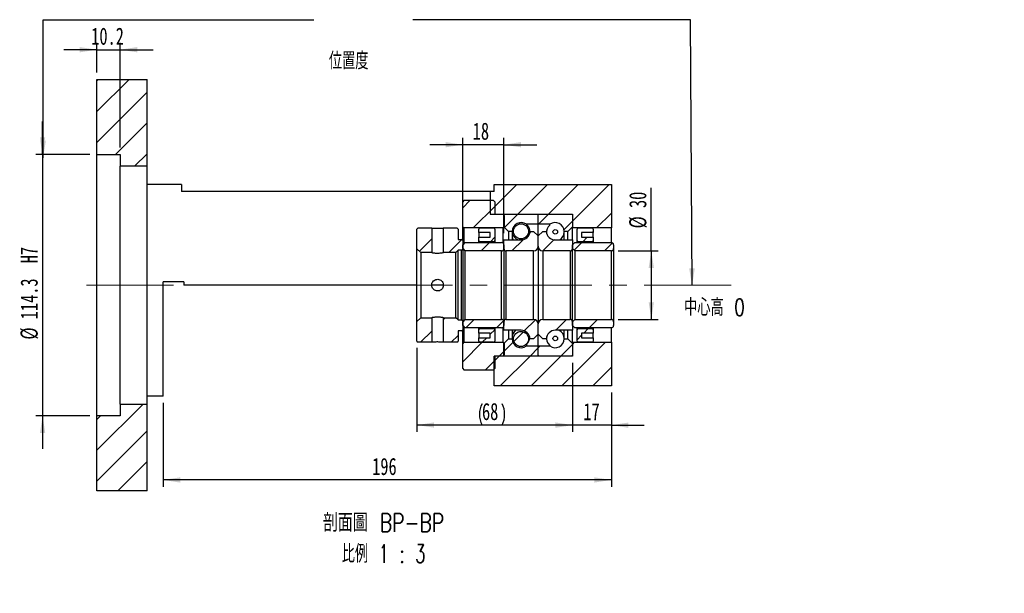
# Paper-space layout 'MBCS30L-H' of a CAD drawing. Header units: millimetres. Extents: x 11 to 324, y 9 to 198.
# Tile 4 of 5: x 181 to 324, y 9 to 93. Entities that reach past the tile are written whole.
import ezdxf

# ---------------------------------------------------------------- set-up
doc = ezdxf.new("R2010")
doc.units = ezdxf.units.MM
doc.linetypes.add('CENTERX2', pattern=[20.32, 12.7, -2.54, 2.54, -2.54])
doc.layers.add('圖層0', color=7, linetype='Continuous')
doc.styles.add('SLDTEXTSTYLE0', font='TXT', dxfattribs={"width": 0.7})
doc.styles.add('SLDTEXTSTYLE1', font='TXT', dxfattribs={"width": 0.7, "bigfont": 'bigfont'})
doc.styles.add('SLDTEXTSTYLE5', font='TXT', dxfattribs={"width": 0.75, "bigfont": 'bigfont'})
doc.styles.add('SLDTEXTSTYLE6', font='TXT', dxfattribs={"width": 0.65625, "bigfont": 'bigfont'})
doc.dimstyles.new('SLDDIMSTYLE0', dxfattribs={"dimtxt": 0.18, "dimasz": 2.5, "dimexe": 0, "dimexo": 0.0625, "dimgap": 0, "dimtad": 0, "dimtih": 1, "dimtoh": 1, "dimdec": 0, "dimrnd": 1e-09, "dimzin": 0, "dimdsep": 46, "dimtxsty": 'Standard', "dimsah": 1, "dimcen": 0.09, "dimadec": 0, "dimazin": 0, "dimtfac": 2.5, "dimtdec": 0, "dimtofl": 0, "dimtmove": 0, "dimatfit": 3, "dimfxl": 1, "dimfrac": 2, "dimtolj": 1, "dimtzin": 0, "dimarcsym": 0})
doc.dimstyles.new('SLDDIMSTYLE3', dxfattribs={"dimtxt": 2.5, "dimasz": 2.5, "dimexe": 0, "dimexo": 0.0625, "dimtad": 1, "dimlfac": 3, "dimrnd": 1e-09, "dimzin": 12, "dimdsep": 46, "dimtxsty": 'SLDTEXTSTYLE0', "dimsah": 1, "dimcen": 0.09, "dimadec": 0, "dimazin": 3, "dimtfac": 1, "dimtofl": 0, "dimtmove": 0, "dimatfit": 3, "dimfxl": 1, "dimfrac": 2, "dimtolj": 1, "dimtzin": 12, "dimarcsym": 0})
doc.dimstyles.new('SLDDIMSTYLE4', dxfattribs={"dimtxt": 2.5, "dimasz": 2.5, "dimexe": 0, "dimexo": 0.0625, "dimtad": 1, "dimlfac": 3, "dimrnd": 1e-09, "dimzin": 12, "dimdsep": 46, "dimtxsty": 'SLDTEXTSTYLE0', "dimsah": 1, "dimcen": 0.09, "dimadec": 0, "dimazin": 3, "dimtfac": 1, "dimtmove": 0, "dimatfit": 0, "dimfxl": 1, "dimfrac": 2, "dimtolj": 1, "dimtzin": 12, "dimarcsym": 0})
doc.dimstyles.new('SLDDIMSTYLE5', dxfattribs={"dimtxt": 2.5, "dimasz": 2.5, "dimexe": 0, "dimexo": 0.0625, "dimtad": 1, "dimdec": 1, "dimlfac": 3, "dimrnd": 1e-09, "dimzin": 12, "dimdsep": 46, "dimtxsty": 'SLDTEXTSTYLE0', "dimsah": 1, "dimcen": 0.09, "dimadec": 0, "dimazin": 3, "dimtfac": 1, "dimtdec": 1, "dimtmove": 0, "dimatfit": 0, "dimfxl": 1, "dimfrac": 2, "dimtolj": 1, "dimtzin": 12, "dimarcsym": 0})

# ---------------------------------------------------------------- blocks, each defined once
blk = doc.blocks.new('_D_27')
at = {"layer": '圖層0', "color": 7}
for p, q in [((184, 73.4), (184, 78.2)), ((190.9, 73.4), (183, 73.4)), ((184, 73.4), (184, 35.3)), ((190.9, 35.3), (183, 35.3)), ((184, 35.3), (184, 30.49))]:
    blk.add_line(p, q, dxfattribs=at)
for points in [[(184, 73.4), (184.38, 75.9), (183.62, 75.9)], [(184, 35.3), (183.62, 32.8), (184.38, 32.8)]]:
    blk.add_solid(points, dxfattribs=at)
at = {"layer": '圖層0', "color": 7, "char_height": 2.5, "attachment_point": 1, "rotation": 90, "style": 'SLDTEXTSTYLE0'}
for s, insert in [('H7', (180.78, 57.53)), ('114.3', (180.78, 49.37)), ('%%c', (180.78, 46.41))]:
    blk.add_mtext(s, dxfattribs=dict(at, insert=insert))
blk = doc.blocks.new('_D_28')
at = {"layer": '圖層0', "color": 7}
for p, q in [((191.9, 85.35), (191.9, 89.68)), ((195.3, 74.4), (195.3, 89.68)), ((191.9, 88.68), (187.09, 88.68)), ((191.9, 88.68), (195.3, 88.68)), ((195.3, 88.68), (200.11, 88.68))]:
    blk.add_line(p, q, dxfattribs=at)
for points in [[(191.9, 88.68), (189.4, 89.06), (189.4, 88.29)], [(195.3, 88.68), (197.8, 88.29), (197.8, 89.06)]]:
    blk.add_solid(points, dxfattribs=at)
at = {"layer": '圖層0', "color": 7, "insert": (191.09, 91.9), "char_height": 2.5, "attachment_point": 1, "style": 'SLDTEXTSTYLE0'}
blk.add_mtext('10.2', dxfattribs=at)
blk = doc.blocks.new('_D_29')
at = {"layer": '圖層0', "color": 7}
for p, q in [((261.24, 43.01), (261.24, 32.93)), ((266.9, 38.68), (266.9, 32.93)), ((261.24, 33.93), (256.43, 33.93)), ((266.9, 33.93), (261.24, 33.93)), ((266.9, 33.93), (271.71, 33.93))]:
    blk.add_line(p, q, dxfattribs=at)
for points in [[(261.24, 33.93), (258.74, 34.31), (258.74, 33.54)], [(266.9, 33.93), (269.4, 33.54), (269.4, 34.31)]]:
    blk.add_solid(points, dxfattribs=at)
at = {"layer": '圖層0', "color": 7, "insert": (262.83, 37.15), "char_height": 2.5, "attachment_point": 1, "style": 'SLDTEXTSTYLE0'}
blk.add_mtext('17', dxfattribs=at)
blk = doc.blocks.new('_D_30')
at = {"layer": '圖層0', "color": 7}
for p, q in [((266.9, 38.68), (266.9, 24.94)), ((201.57, 37.18), (201.57, 24.94)), ((266.9, 25.94), (201.57, 25.94))]:
    blk.add_line(p, q, dxfattribs=at)
for points in [[(201.57, 25.94), (204.07, 25.55), (204.07, 26.32)], [(266.9, 25.94), (264.4, 26.32), (264.4, 25.55)]]:
    blk.add_solid(points, dxfattribs=at)
at = {"layer": '圖層0', "color": 7, "insert": (232.04, 29.16), "char_height": 2.5, "attachment_point": 1, "style": 'SLDTEXTSTYLE0'}
blk.add_mtext('196', dxfattribs=at)
blk = doc.blocks.new('_D_31')
at = {"layer": '圖層0', "color": 7}
for p, q in [((272.73, 59.35), (272.73, 68.52)), ((267.9, 59.35), (273.73, 59.35)), ((272.73, 59.35), (272.73, 49.35)), ((267.9, 49.35), (273.73, 49.35))]:
    blk.add_line(p, q, dxfattribs=at)
for points in [[(272.73, 59.35), (272.34, 56.85), (273.11, 56.85)], [(272.73, 49.35), (273.11, 51.85), (272.34, 51.85)]]:
    blk.add_solid(points, dxfattribs=at)
at = {"layer": '圖層0', "color": 7, "char_height": 2.5, "attachment_point": 1, "rotation": 90, "style": 'SLDTEXTSTYLE0'}
for s, insert in [('30', (269.5, 65.59)), ('%%c', (269.5, 62.62))]:
    blk.add_mtext(s, dxfattribs=dict(at, insert=insert))
blk = doc.blocks.new('_D_32')
at = {"layer": '圖層0', "color": 7}
for p, q in [((245.24, 74.82), (240.43, 74.82)), ((245.24, 61.85), (245.24, 75.82)), ((251.24, 74.82), (245.24, 74.82)), ((251.24, 61.93), (251.24, 75.82)), ((251.24, 74.82), (256.04, 74.82))]:
    blk.add_line(p, q, dxfattribs=at)
for points in [[(245.24, 74.82), (242.74, 75.21), (242.74, 74.44)], [(251.24, 74.82), (253.74, 74.44), (253.74, 75.21)]]:
    blk.add_solid(points, dxfattribs=at)
at = {"layer": '圖層0', "color": 7, "insert": (246.7, 78.05), "char_height": 2.5, "attachment_point": 1, "style": 'SLDTEXTSTYLE0'}
blk.add_mtext('18', dxfattribs=at)
blk = doc.blocks.new('_D_33')
at = {"layer": '圖層0', "color": 7}
for p, q in [((238.57, 45.18), (238.57, 32.94)), ((261.24, 43.01), (261.24, 32.94)), ((261.24, 33.94), (238.57, 33.94))]:
    blk.add_line(p, q, dxfattribs=at)
for centre, start, end in [((251.17, 35.5), 153.4349, 206.5651), ((247.86, 35.5), 333.4349, 26.5651)]:
    blk.add_arc(centre, 3.49, start, end, dxfattribs=at)
for points in [[(238.57, 33.94), (241.07, 33.56), (241.07, 34.33)], [(261.24, 33.94), (258.74, 34.33), (258.74, 33.56)]]:
    blk.add_solid(points, dxfattribs=at)
at = {"layer": '圖層0', "color": 7, "insert": (248.05, 37.17), "char_height": 2.5, "attachment_point": 1, "style": 'SLDTEXTSTYLE0'}
blk.add_mtext('68', dxfattribs=at)
blk = doc.blocks.new('SW_NOTE_9')
at = {"layer": '圖層0', "color": 0, "char_height": 2.6458, "attachment_point": 2}
for s, insert, style in [('\\M+19655\\M+196CA\\M+19AA4 BP-BP', (10.34, 3.41), 'SLDTEXTSTYLE5'), ('\\M+194E4\\M+197E1 1 : 3', (10.36, -1.12), 'SLDTEXTSTYLE6')]:
    blk.add_mtext(s, dxfattribs=dict(at, insert=insert, style=style))

psp = doc.layouts.new('MBCS30L-H')

# ---------------------------------------------------------------- hatches: boundary and pattern name
at = {"linetype": 'Continuous', "lineweight": 18}
h = psp.add_hatch(dxfattribs=at)
h.set_pattern_fill('ANSI31', style=0)
edge = h.paths.add_edge_path(flags=0)
edge.add_arc((251.3355, 64.5787), 0.1, 90, 180)
edge.add_line((251.2355, 64.5787), (251.2355, 62.8454))
edge.add_line((251.2355, 62.8454), (251.9021, 62.1787))
edge.add_line((251.9021, 62.1787), (252.4421, 62.1787))
edge.add_arc((253.7355, 62.1787), 1.2933, 53.031768, 180, ccw=False)
edge.add_line((254.5132, 63.2121), (256.2355, 63.2121))
edge.add_line((256.2355, 63.2121), (256.2355, 64.5787))
edge.add_arc((256.1355, 64.5787), 0.1, 0, 90)
edge.add_line((256.1355, 64.6787), (251.3355, 64.6787))
h = psp.add_hatch(dxfattribs=at)
h.set_pattern_fill('ANSI31', style=0)
edge = h.paths.add_edge_path(flags=0)
edge.add_arc((261.1355, 64.5787), 0.1, 0, 90)
edge.add_line((261.1355, 64.6787), (256.3355, 64.6787))
edge.add_arc((256.3355, 64.5787), 0.1, 90, 180)
edge.add_line((256.2355, 64.5787), (256.2355, 63.2121))
edge.add_line((256.2355, 63.2121), (257.9577, 63.2121))
edge.add_arc((258.7355, 62.1787), 1.2933, 0, 126.968232, ccw=False)
edge.add_line((260.0288, 62.1787), (260.5688, 62.1787))
edge.add_line((260.5688, 62.1787), (261.2355, 62.8454))
edge.add_line((261.2355, 62.8454), (261.2355, 64.5787))
h = psp.add_hatch(dxfattribs=at)
h.set_pattern_fill('ANSI31', style=0)
edge = h.paths.add_edge_path(flags=0)
edge.add_arc((253.7355, 62.1915), 1.102, 0, 360)
h = psp.add_hatch(dxfattribs=at)
h.set_pattern_fill('ANSI31', style=0)
h.paths.add_polyline_path([(240.7188, 62.6787), (238.7355, 62.6787), (238.5688, 62.512), (238.5688, 59.6621), (239.1355, 59.0954), (240.7188, 59.0954)], flags=0)
h = psp.add_hatch(dxfattribs=at)
h.set_pattern_fill('ANSI31', style=0)
h.paths.add_polyline_path([(245.0688, 61.0121), (244.5688, 61.0121), (244.5688, 62.512), (244.4021, 62.6787), (242.4188, 62.6787), (242.4188, 59.0954), (244.2355, 59.0954), (244.5688, 59.4287), (245.0688, 59.4287), (245.2355, 59.5954), (245.2355, 60.8454)], flags=0)
h = psp.add_hatch(dxfattribs=at)
h.set_pattern_fill('ANSI31', style=0)
edge = h.paths.add_edge_path(flags=0)
edge.add_line((256.2355, 61.5121), (255.5688, 62.1787))
edge.add_line((255.5688, 62.1787), (255.0662, 62.1787))
edge.add_arc((253.7355, 62.2621), 1.3333, 270, 356.416678, ccw=False)
edge.add_line((253.7355, 60.9287), (251.2355, 60.9287))
edge.add_line((251.2355, 60.9287), (251.2355, 59.6787))
edge.add_arc((251.5688, 59.6787), 0.3333, 180, 270)
edge.add_line((251.5688, 59.3454), (255.5688, 59.3454))
edge.add_arc((255.5688, 60.0121), 0.6667, 270, 360)
edge.add_line((256.2355, 60.0121), (256.2355, 61.5121))
h = psp.add_hatch(dxfattribs=at)
h.set_pattern_fill('ANSI31', style=0)
edge = h.paths.add_edge_path(flags=0)
edge.add_line((256.9021, 62.1787), (256.2355, 61.5121))
edge.add_line((256.2355, 61.5121), (256.2355, 60.0121))
edge.add_arc((256.9021, 60.0121), 0.6667, 180, 270)
edge.add_line((256.9021, 59.3454), (260.9021, 59.3454))
edge.add_arc((260.9021, 59.6787), 0.3333, 270, 360)
edge.add_line((261.2355, 59.6787), (261.2355, 60.9287))
edge.add_line((261.2355, 60.9287), (258.7355, 60.9287))
edge.add_arc((258.7355, 62.2621), 1.3333, 183.583322, 270, ccw=False)
edge.add_line((257.4047, 62.1787), (256.9021, 62.1787))
h = psp.add_hatch(dxfattribs=at)
h.set_pattern_fill('ANSI31', style=0)
edge = h.paths.add_edge_path(flags=0)
edge.add_arc((258.7355, 62.1211), 0.3387, 0, 360)
h = psp.add_hatch(dxfattribs=at)
h.set_pattern_fill('ANSI31', style=0)
edge = h.paths.add_edge_path(flags=0)
edge.add_line((245.2355, 60.2287), (245.2355, 59.6787))
edge.add_line((245.2355, 59.6787), (245.5688, 59.3454))
edge.add_line((245.5688, 59.3454), (250.9021, 59.3454))
edge.add_arc((250.9021, 59.6787), 0.3333, 270, 360)
edge.add_line((251.2355, 59.6787), (251.2355, 60.2287))
edge.add_arc((250.9021, 60.2287), 0.3333, 0, 90)
edge.add_line((250.9021, 60.5621), (245.5688, 60.5621))
edge.add_line((245.5688, 60.5621), (245.2355, 60.2287))
h = psp.add_hatch(dxfattribs=at)
h.set_pattern_fill('ANSI31', style=0)
edge = h.paths.add_edge_path(flags=0)
edge.add_line((261.2355, 60.2287), (261.2355, 59.6787))
edge.add_line((261.2355, 59.6787), (261.5688, 59.3454))
edge.add_line((261.5688, 59.3454), (266.9021, 59.3454))
edge.add_arc((266.9021, 59.6787), 0.3333, 270, 360)
edge.add_line((267.2355, 59.6787), (267.2355, 60.2287))
edge.add_arc((266.9021, 60.2287), 0.3333, 0, 90)
edge.add_line((266.9021, 60.5621), (261.5688, 60.5621))
edge.add_line((261.5688, 60.5621), (261.2355, 60.2287))
h = psp.add_hatch(dxfattribs=at)
h.set_pattern_fill('ANSI31', style=0)
h.paths.add_polyline_path([(238.7355, 46.0121), (240.7188, 46.0121), (240.7188, 49.5954), (239.1355, 49.5954), (238.5688, 49.0287), (238.5688, 46.1787)], flags=0)
h = psp.add_hatch(dxfattribs=at)
h.set_pattern_fill('ANSI31', style=0)
h.paths.add_polyline_path([(244.5688, 46.1787), (244.5688, 47.6787), (245.0688, 47.6787), (245.2355, 47.8454), (245.2355, 49.0954), (245.0688, 49.2621), (244.5688, 49.2621), (244.2355, 49.5954), (242.4188, 49.5954), (242.4188, 46.0121), (244.4021, 46.0121)], flags=0)
h = psp.add_hatch(dxfattribs=at)
h.set_pattern_fill('ANSI31', style=0)
edge = h.paths.add_edge_path(flags=0)
edge.add_line((250.9021, 49.3454), (245.5688, 49.3454))
edge.add_line((245.5688, 49.3454), (245.2355, 49.0121))
edge.add_line((245.2355, 49.0121), (245.2355, 48.4621))
edge.add_line((245.2355, 48.4621), (245.5688, 48.1287))
edge.add_line((245.5688, 48.1287), (250.9021, 48.1287))
edge.add_arc((250.9021, 48.4621), 0.3333, 270, 360)
edge.add_line((251.2355, 48.4621), (251.2355, 49.0121))
edge.add_arc((250.9021, 49.0121), 0.3333, 0, 90)
h = psp.add_hatch(dxfattribs=at)
h.set_pattern_fill('ANSI31', style=0)
edge = h.paths.add_edge_path(flags=0)
edge.add_line((255.5688, 46.5121), (256.2355, 47.1787))
edge.add_line((256.2355, 47.1787), (256.2355, 48.6787))
edge.add_arc((255.5688, 48.6787), 0.6667, 0, 90)
edge.add_line((255.5688, 49.3454), (251.5688, 49.3454))
edge.add_arc((251.5688, 49.0121), 0.3333, 90, 180)
edge.add_line((251.2355, 49.0121), (251.2355, 47.7621))
edge.add_line((251.2355, 47.7621), (253.7355, 47.7621))
edge.add_arc((253.7355, 46.4287), 1.3333, 3.583322, 90, ccw=False)
edge.add_line((255.0662, 46.5121), (255.5688, 46.5121))
h = psp.add_hatch(dxfattribs=at)
h.set_pattern_fill('ANSI31', style=0)
edge = h.paths.add_edge_path(flags=0)
edge.add_line((256.2355, 47.1787), (256.9021, 46.5121))
edge.add_line((256.9021, 46.5121), (257.4047, 46.5121))
edge.add_arc((258.7355, 46.4287), 1.3333, 90, 176.416678, ccw=False)
edge.add_line((258.7355, 47.7621), (261.2355, 47.7621))
edge.add_line((261.2355, 47.7621), (261.2355, 49.0121))
edge.add_arc((260.9021, 49.0121), 0.3333, 0, 90)
edge.add_line((260.9021, 49.3454), (256.9021, 49.3454))
edge.add_arc((256.9021, 48.6787), 0.6667, 90, 180)
edge.add_line((256.2355, 48.6787), (256.2355, 47.1787))
h = psp.add_hatch(dxfattribs=at)
h.set_pattern_fill('ANSI31', style=0)
edge = h.paths.add_edge_path(flags=0)
edge.add_line((266.9021, 49.3454), (261.5688, 49.3454))
edge.add_line((261.5688, 49.3454), (261.2355, 49.0121))
edge.add_line((261.2355, 49.0121), (261.2355, 48.4621))
edge.add_line((261.2355, 48.4621), (261.5688, 48.1287))
edge.add_line((261.5688, 48.1287), (266.9021, 48.1287))
edge.add_arc((266.9021, 48.4621), 0.3333, 270, 360)
edge.add_line((267.2355, 48.4621), (267.2355, 49.0121))
edge.add_arc((266.9021, 49.0121), 0.3333, 0, 90)
h = psp.add_hatch(dxfattribs=at)
h.set_pattern_fill('ANSI31', style=0)
edge = h.paths.add_edge_path(flags=0)
edge.add_arc((253.7355, 46.4993), 1.102, 0, 360)
h = psp.add_hatch(dxfattribs=at)
h.set_pattern_fill('ANSI31', style=0)
edge = h.paths.add_edge_path(flags=0)
edge.add_arc((251.3355, 44.1121), 0.1, 180, 270)
edge.add_line((251.3355, 44.0121), (256.1355, 44.0121))
edge.add_arc((256.1355, 44.1121), 0.1, 270, 360)
edge.add_line((256.2355, 44.1121), (256.2355, 45.4787))
edge.add_line((256.2355, 45.4787), (254.5132, 45.4787))
edge.add_arc((253.7355, 46.5121), 1.2933, 180, 306.968232, ccw=False)
edge.add_line((252.4421, 46.5121), (251.9021, 46.5121))
edge.add_line((251.9021, 46.5121), (251.2355, 45.8454))
edge.add_line((251.2355, 45.8454), (251.2355, 44.1121))
h = psp.add_hatch(dxfattribs=at)
h.set_pattern_fill('ANSI31', style=0)
edge = h.paths.add_edge_path(flags=0)
edge.add_arc((261.1355, 44.1121), 0.1, 270, 360)
edge.add_line((261.2355, 44.1121), (261.2355, 45.8454))
edge.add_line((261.2355, 45.8454), (260.5688, 46.5121))
edge.add_line((260.5688, 46.5121), (260.0288, 46.5121))
edge.add_arc((258.7355, 46.5121), 1.2933, 233.031768, 360, ccw=False)
edge.add_line((257.9577, 45.4787), (256.2355, 45.4787))
edge.add_line((256.2355, 45.4787), (256.2355, 44.1121))
edge.add_arc((256.3355, 44.1121), 0.1, 180, 270)
edge.add_line((256.3355, 44.0121), (261.1355, 44.0121))
h = psp.add_hatch(dxfattribs=at)
h.set_pattern_fill('ANSI31', style=0)
edge = h.paths.add_edge_path(flags=0)
edge.add_arc((258.7355, 46.5697), 0.3387, 0, 360)
at = {"layer": '圖層0', "linetype": 'Continuous', "lineweight": 18}
h = psp.add_hatch(dxfattribs=at)
h.set_pattern_fill('ANSI31', color=256, style=0)
h.paths.add_polyline_path([(199.2355, 84.3454), (191.9021, 84.3454), (191.9021, 73.3954), (195.3021, 73.3954), (195.3021, 71.6787), (199.2355, 71.6787)], flags=0)
h = psp.add_hatch(dxfattribs=at)
h.set_pattern_fill('ANSI31', color=256, style=0)
h.paths.add_polyline_path([(249.2355, 68.0121), (249.2355, 64.6787), (261.2355, 64.6787), (261.2355, 62.6787), (266.9021, 62.6787), (266.9021, 69.0121), (249.8021, 69.0121), (249.8021, 68.0121)], flags=0)
h = psp.add_hatch(dxfattribs=at)
h.set_pattern_fill('ANSI31', color=256, style=0)
edge = h.paths.add_edge_path(flags=0)
edge.add_line((245.2355, 66.5121), (245.2355, 62.8454))
edge.add_line((245.2355, 62.8454), (245.4021, 62.6787))
edge.add_line((245.4021, 62.6787), (251.1188, 62.6787))
edge.add_line((251.1188, 62.6787), (251.2855, 62.8454))
edge.add_line((251.2855, 62.8454), (251.2855, 64.5121))
edge.add_line((251.2855, 64.5121), (251.1188, 64.6787))
edge.add_line((251.1188, 64.6787), (250.0355, 64.6787))
edge.add_arc((250.0355, 64.8121), 0.1333, 180, 270, ccw=False)
edge.add_line((249.9021, 64.8121), (249.9021, 66.5121))
edge.add_line((249.9021, 66.5121), (249.7355, 66.6787))
edge.add_line((249.7355, 66.6787), (245.4021, 66.6787))
edge.add_line((245.4021, 66.6787), (245.2355, 66.5121))
h = psp.add_hatch(dxfattribs=at)
h.set_pattern_fill('ANSI31', color=256, style=0)
edge = h.paths.add_edge_path(flags=0)
edge.add_line((249.2355, 61.3454), (247.5688, 61.3454))
edge.add_line((247.5688, 61.3454), (247.5688, 60.8454))
edge.add_arc((247.7355, 60.8454), 0.1667, 180, 270)
edge.add_line((247.7355, 60.6787), (249.7355, 60.6787))
edge.add_arc((249.7355, 60.8454), 0.1667, 270, 360)
edge.add_line((249.9021, 60.8454), (249.9021, 62.5121))
edge.add_arc((249.7355, 62.5121), 0.1667, 0, 90)
edge.add_line((249.7355, 62.6787), (247.7355, 62.6787))
edge.add_arc((247.7355, 62.5121), 0.1667, 90, 180)
edge.add_line((247.5688, 62.5121), (247.5688, 62.0121))
edge.add_line((247.5688, 62.0121), (249.2355, 62.0121))
edge.add_line((249.2355, 62.0121), (249.2355, 61.3454))
h = psp.add_hatch(dxfattribs=at)
h.set_pattern_fill('ANSI31', color=256, style=0)
edge = h.paths.add_edge_path(flags=0)
edge.add_line((264.2355, 61.3454), (262.5688, 61.3454))
edge.add_line((262.5688, 61.3454), (262.5688, 62.0121))
edge.add_line((262.5688, 62.0121), (264.2355, 62.0121))
edge.add_line((264.2355, 62.0121), (264.2355, 62.512))
edge.add_arc((264.0688, 62.512), 0.1667, 0, 90)
edge.add_line((264.0688, 62.6787), (262.0688, 62.6787))
edge.add_arc((262.0688, 62.512), 0.1667, 90, 180)
edge.add_line((261.9021, 62.512), (261.9021, 60.8454))
edge.add_arc((262.0688, 60.8454), 0.1667, 180, 270)
edge.add_line((262.0688, 60.6787), (264.0688, 60.6787))
edge.add_arc((264.0688, 60.8454), 0.1667, 270, 360)
edge.add_line((264.2355, 60.8454), (264.2355, 61.3454))
h = psp.add_hatch(dxfattribs=at)
h.set_pattern_fill('ANSI31', color=256, style=0)
edge = h.paths.add_edge_path(flags=0)
edge.add_line((247.5688, 47.3454), (249.2355, 47.3454))
edge.add_line((249.2355, 47.3454), (249.2355, 46.6787))
edge.add_line((249.2355, 46.6787), (247.5688, 46.6787))
edge.add_line((247.5688, 46.6787), (247.5688, 46.1787))
edge.add_arc((247.7355, 46.1787), 0.1667, 180, 270)
edge.add_line((247.7355, 46.0121), (249.7355, 46.0121))
edge.add_arc((249.7355, 46.1787), 0.1667, 270, 360)
edge.add_line((249.9021, 46.1787), (249.9021, 47.8454))
edge.add_arc((249.7355, 47.8454), 0.1667, 0, 90)
edge.add_line((249.7355, 48.0121), (247.7355, 48.0121))
edge.add_arc((247.7355, 47.8454), 0.1667, 90, 180)
edge.add_line((247.5688, 47.8454), (247.5688, 47.3454))
h = psp.add_hatch(dxfattribs=at)
h.set_pattern_fill('ANSI31', color=256, style=0)
edge = h.paths.add_edge_path(flags=0)
edge.add_line((262.5688, 47.3454), (264.2355, 47.3454))
edge.add_line((264.2355, 47.3454), (264.2355, 47.8454))
edge.add_arc((264.0688, 47.8454), 0.1667, 0, 90)
edge.add_line((264.0688, 48.0121), (262.0688, 48.0121))
edge.add_arc((262.0688, 47.8454), 0.1667, 90, 180)
edge.add_line((261.9021, 47.8454), (261.9021, 46.1787))
edge.add_arc((262.0688, 46.1787), 0.1667, 180, 270)
edge.add_line((262.0688, 46.0121), (264.0688, 46.0121))
edge.add_arc((264.0688, 46.1787), 0.1667, 270, 360)
edge.add_line((264.2355, 46.1787), (264.2355, 46.6787))
edge.add_line((264.2355, 46.6787), (262.5688, 46.6787))
edge.add_line((262.5688, 46.6787), (262.5688, 47.3454))
h = psp.add_hatch(dxfattribs=at)
h.set_pattern_fill('ANSI31', color=256, style=0)
edge = h.paths.add_edge_path(flags=0)
edge.add_line((251.1188, 46.0121), (245.4021, 46.0121))
edge.add_line((245.4021, 46.0121), (245.2355, 45.8454))
edge.add_line((245.2355, 45.8454), (245.2355, 42.1787))
edge.add_line((245.2355, 42.1787), (245.4021, 42.0121))
edge.add_line((245.4021, 42.0121), (249.7355, 42.0121))
edge.add_line((249.7355, 42.0121), (249.9021, 42.1787))
edge.add_line((249.9021, 42.1787), (249.9021, 43.8787))
edge.add_arc((250.0355, 43.8787), 0.1333, 90, 180, ccw=False)
edge.add_line((250.0355, 44.0121), (251.1188, 44.0121))
edge.add_line((251.1188, 44.0121), (251.2855, 44.1787))
edge.add_line((251.2855, 44.1787), (251.2855, 45.8454))
edge.add_line((251.2855, 45.8454), (251.1188, 46.0121))
h = psp.add_hatch(dxfattribs=at)
h.set_pattern_fill('ANSI31', color=256, style=0)
h.paths.add_polyline_path([(266.9021, 46.0121), (261.2355, 46.0121), (261.2355, 44.0121), (249.8021, 44.0121), (249.8021, 39.6787), (266.9021, 39.6787)], flags=0)
h = psp.add_hatch(dxfattribs=at)
h.set_pattern_fill('ANSI31', color=256, style=0)
h.paths.add_polyline_path([(191.9021, 24.3454), (199.2355, 24.3454), (199.2355, 37.012), (195.3021, 37.012), (195.3021, 35.2954), (191.9021, 35.2954)], flags=0)

# ---------------------------------------------------------------- linework, layer by layer
at = {"color": 7, "linetype": 'Continuous', "lineweight": 25}
for p, q in [((191.9021, 73.3954), (191.9021, 84.3454)), ((191.9021, 84.3454), (199.2355, 84.3454)), ((199.2355, 71.6787), (199.2355, 84.3454)), ((191.9021, 73.3954), (195.3021, 73.3954)), ((191.9021, 35.2954), (191.9021, 73.3954)), ((195.3021, 73.3954), (195.3021, 71.6787)), ((199.2355, 71.6787), (195.3021, 71.6787)), ((195.3021, 37.012), (195.3021, 71.6787)), ((199.2355, 37.012), (199.2355, 71.6787)), ((204.2355, 69.0121), (199.2355, 69.0121)), ((204.2355, 69.0121), (204.2355, 68.0121)), ((249.8021, 68.0121), (249.8021, 69.0121)), ((249.8021, 69.0121), (266.9021, 69.0121)), ((266.9021, 69.0121), (266.9021, 62.6787)), ((249.2355, 68.0121), (204.2355, 68.0121)), ((249.8021, 68.0121), (249.2355, 68.0121)), ((249.2355, 68.0121), (249.2355, 64.6787)), ((245.4021, 66.6787), (245.2355, 66.5121)), ((245.2355, 62.8454), (245.2355, 66.5121)), ((249.7355, 66.6787), (245.4021, 66.6787)), ((249.9021, 66.5121), (249.7355, 66.6787)), ((249.9021, 66.5121), (249.9021, 64.812)), ((249.2355, 64.6787), (261.2355, 64.6787)), ((250.0355, 64.6787), (251.1188, 64.6787)), ((251.2855, 64.5121), (251.1188, 64.6787)), ((251.3355, 64.6787), (256.1355, 64.6787)), ((256.3355, 64.6787), (261.1355, 64.6787)), ((261.2355, 64.6787), (261.2355, 62.6787)), ((251.2355, 62.8454), (251.2355, 64.5787)), ((251.2855, 64.5121), (251.2855, 62.8454)), ((254.5132, 63.2121), (254.5132, 63.2002)), ((256.2355, 63.2121), (254.5132, 63.2121)), ((256.2355, 63.2121), (256.2355, 64.5787)), ((257.9577, 63.2121), (256.2355, 63.2121)), ((256.2355, 61.5121), (256.2355, 63.2121)), ((257.9577, 63.104), (257.9577, 63.2121)), ((261.2355, 64.5787), (261.2355, 62.8454)), ((238.7355, 62.6787), (238.5688, 62.512)), ((238.5688, 59.6621), (238.5688, 62.512)), ((238.7355, 62.6787), (240.7188, 62.6787)), ((240.7188, 62.6787), (240.7188, 59.0954)), ((242.4188, 59.0954), (242.4188, 62.6787)), ((242.4188, 62.6787), (244.4021, 62.6787)), ((244.5688, 62.512), (244.4021, 62.6787)), ((244.5688, 62.512), (244.5688, 61.0121)), ((245.2355, 62.8454), (245.4021, 62.6787)), ((245.2355, 60.8454), (245.2355, 62.8454)), ((251.1188, 62.6787), (245.4021, 62.6787)), ((245.4021, 62.6787), (245.4021, 60.3954)), ((247.5688, 62.0121), (247.5688, 62.512)), ((249.2355, 62.0121), (247.5688, 62.0121)), ((247.5688, 62.0121), (247.5688, 61.3454)), ((247.7355, 62.6787), (249.7355, 62.6787)), ((249.2355, 61.3454), (249.2355, 62.0121)), ((249.9021, 62.512), (249.9021, 60.8454)), ((251.1188, 62.6787), (251.2855, 62.8454)), ((251.1188, 60.482), (251.1188, 62.6787)), ((251.9021, 62.1787), (251.2355, 62.8454)), ((251.9021, 62.1787), (251.9021, 60.9287)), ((252.4421, 62.1787), (251.9021, 62.1787)), ((252.4421, 62.1787), (252.4421, 60.9287)), ((254.9878, 61.8043), (254.9783, 61.8397)), ((255.0662, 62.1787), (255.5688, 62.1787)), ((255.5688, 62.1787), (256.2355, 61.5121)), ((256.2355, 61.5121), (256.9021, 62.1787)), ((256.9021, 62.1787), (257.4047, 62.1787)), ((260.0288, 60.9287), (260.0288, 62.1787)), ((260.5688, 62.1787), (260.0288, 62.1787)), ((261.2355, 62.8454), (260.5688, 62.1787)), ((260.5688, 60.9287), (260.5688, 62.1787)), ((266.9021, 62.6787), (261.2355, 62.6787)), ((261.2355, 60.9287), (261.2355, 62.6787)), ((261.9021, 60.8454), (261.9021, 62.512)), ((262.0688, 62.6787), (264.0688, 62.6787)), ((264.2355, 62.0121), (262.5688, 62.0121)), ((262.5688, 62.0121), (262.5688, 61.3454)), ((264.2355, 62.512), (264.2355, 62.0121)), ((264.2355, 61.3454), (264.2355, 62.0121)), ((266.9021, 60.5621), (266.9021, 62.6787)), ((244.5688, 61.0121), (245.0688, 61.0121)), ((245.2355, 60.8454), (245.0688, 61.0121)), ((245.2355, 60.8454), (245.2355, 59.5954)), ((245.5688, 60.5621), (245.2355, 60.2287)), ((245.5688, 60.5621), (250.9021, 60.5621)), ((247.5688, 61.3454), (249.2355, 61.3454)), ((247.5688, 60.8454), (247.5688, 61.3454)), ((247.5688, 60.5621), (247.5688, 60.8454)), ((249.7355, 60.6787), (247.7355, 60.6787)), ((249.9021, 60.8454), (249.9021, 60.5621)), ((251.2355, 60.9287), (253.7355, 60.9287)), ((251.2355, 59.6787), (251.2355, 60.9287)), ((256.2355, 60.0121), (256.2355, 61.5121)), ((258.7355, 60.9287), (261.2355, 60.9287)), ((261.2355, 60.9287), (261.2355, 59.6787)), ((261.5688, 60.5621), (261.2355, 60.2287)), ((261.5688, 60.5621), (266.9021, 60.5621)), ((261.9021, 60.5621), (261.9021, 60.8454)), ((264.0688, 60.6787), (262.0688, 60.6787)), ((262.5688, 61.3454), (264.2355, 61.3454)), ((264.2355, 61.3454), (264.2355, 60.8454)), ((264.2355, 60.8454), (264.2355, 60.5621)), ((238.5688, 59.6621), (239.1355, 59.0954)), ((238.5688, 49.0287), (238.5688, 59.6621)), ((239.1355, 59.0954), (239.1355, 49.5954)), ((240.7188, 59.0954), (239.1355, 59.0954)), ((244.2355, 59.0954), (242.4188, 59.0954)), ((244.2355, 59.0954), (244.5688, 59.4287)), ((244.2355, 49.5954), (244.2355, 59.0954)), ((245.0688, 59.4287), (244.5688, 59.4287)), ((244.5688, 49.2621), (244.5688, 59.4287)), ((245.0688, 59.4287), (245.2355, 59.5954)), ((245.0688, 49.2621), (245.0688, 59.4287)), ((245.2355, 59.6787), (245.2355, 60.2287)), ((245.2355, 59.6787), (245.5688, 59.3454)), ((245.2355, 59.5954), (245.2355, 49.0954)), ((245.5688, 59.3454), (245.5688, 49.3454)), ((250.9021, 59.3454), (245.5688, 59.3454)), ((250.9021, 49.3454), (250.9021, 59.3454)), ((251.2355, 60.2287), (251.2355, 59.6787)), ((251.2355, 59.6787), (251.2355, 49.012)), ((251.5688, 49.3454), (251.5688, 59.3454)), ((255.5688, 59.3454), (251.5688, 59.3454)), ((255.5688, 49.3454), (255.5688, 59.3454)), ((256.2355, 60.0121), (256.2355, 48.6787)), ((256.9021, 59.3454), (256.9021, 49.3454)), ((260.9021, 59.3454), (256.9021, 59.3454)), ((260.9021, 59.3454), (260.9021, 49.3454)), ((261.2355, 59.6787), (261.2355, 60.2287)), ((261.2355, 59.6787), (261.5688, 59.3454)), ((261.2355, 49.012), (261.2355, 59.6787)), ((261.5688, 59.3454), (261.5688, 49.3454)), ((266.9021, 59.3454), (261.5688, 59.3454)), ((266.9021, 49.3454), (266.9021, 59.3454)), ((267.2355, 60.2287), (267.2355, 59.6787)), ((267.2355, 59.6787), (267.2355, 49.012)), ((204.5688, 54.8454), (201.5688, 54.8454)), ((201.5688, 38.1787), (201.5688, 54.8454)), ((204.5688, 54.8454), (204.5688, 54.3454)), ((238.5688, 54.3454), (204.5688, 54.3454)), ((242.4188, 54.3454), (240.7298, 54.3454)), ((239.1355, 49.5954), (238.5688, 49.0287)), ((238.5688, 46.1787), (238.5688, 49.0287)), ((239.1355, 49.5954), (240.7188, 49.5954)), ((240.7188, 49.5954), (240.7188, 46.0121)), ((242.4188, 49.5954), (244.2355, 49.5954)), ((242.4188, 46.0121), (242.4188, 49.5954)), ((244.5688, 49.2621), (244.2355, 49.5954)), ((244.5688, 49.2621), (245.0688, 49.2621)), ((245.2355, 49.0954), (245.0688, 49.2621)), ((245.5688, 49.3454), (245.2355, 49.012)), ((245.2355, 49.0954), (245.2355, 47.8454)), ((245.2355, 48.462), (245.2355, 49.012)), ((245.5688, 49.3454), (250.9021, 49.3454)), ((251.2355, 49.012), (251.2355, 48.462)), ((251.2355, 47.762), (251.2355, 49.012)), ((251.5688, 49.3454), (255.5688, 49.3454)), ((256.9021, 49.3454), (260.9021, 49.3454)), ((261.5688, 49.3454), (261.2355, 49.012)), ((261.2355, 48.462), (261.2355, 49.012)), ((261.2355, 49.012), (261.2355, 47.762)), ((261.5688, 49.3454), (266.9021, 49.3454)), ((267.2355, 49.012), (267.2355, 48.462)), ((245.0688, 47.6787), (244.5688, 47.6787)), ((244.5688, 47.6787), (244.5688, 46.1787)), ((245.0688, 47.6787), (245.2355, 47.8454)), ((245.2355, 48.462), (245.5688, 48.1287)), ((245.2355, 45.8454), (245.2355, 47.8454)), ((245.4021, 48.2954), (245.4021, 46.0121)), ((250.9021, 48.1287), (245.5688, 48.1287)), ((247.5688, 47.8454), (247.5688, 48.1287)), ((247.5688, 47.3454), (247.5688, 47.8454)), ((247.7355, 48.0121), (249.7355, 48.0121)), ((249.9021, 48.1287), (249.9021, 47.8454)), ((249.9021, 47.8454), (249.9021, 46.1787)), ((251.1188, 46.0121), (251.1188, 48.2087)), ((253.7355, 47.762), (251.2355, 47.762)), ((251.9021, 47.762), (251.9021, 46.5121)), ((252.4421, 47.762), (252.4421, 46.5121)), ((256.2355, 47.1787), (256.2355, 48.6787)), ((261.2355, 47.762), (258.7355, 47.762)), ((260.0288, 46.5121), (260.0288, 47.762)), ((260.5688, 46.5121), (260.5688, 47.762)), ((261.2355, 48.462), (261.5688, 48.1287)), ((261.2355, 46.0121), (261.2355, 47.762)), ((266.9021, 48.1287), (261.5688, 48.1287)), ((261.9021, 47.8454), (261.9021, 48.1287)), ((261.9021, 46.1787), (261.9021, 47.8454)), ((262.0688, 48.0121), (264.0688, 48.0121)), ((264.2355, 48.1287), (264.2355, 47.8454)), ((264.2355, 47.8454), (264.2355, 47.3454)), ((266.9021, 46.0121), (266.9021, 48.1287)), ((238.5688, 46.1787), (238.7355, 46.0121)), ((240.7188, 46.0121), (238.7355, 46.0121)), ((244.4021, 46.0121), (242.4188, 46.0121)), ((244.4021, 46.0121), (244.5688, 46.1787)), ((245.4021, 46.0121), (245.2355, 45.8454)), ((245.4021, 46.0121), (251.1188, 46.0121)), ((247.5688, 47.3454), (247.5688, 46.6787)), ((249.2355, 47.3454), (247.5688, 47.3454)), ((247.5688, 46.6787), (249.2355, 46.6787)), ((247.5688, 46.1787), (247.5688, 46.6787)), ((249.7355, 46.0121), (247.7355, 46.0121)), ((249.2355, 46.6787), (249.2355, 47.3454)), ((251.2855, 45.8454), (251.1188, 46.0121)), ((251.2355, 45.8454), (251.9021, 46.5121)), ((251.9021, 46.5121), (252.4421, 46.5121)), ((255.5688, 46.5121), (255.0662, 46.5121)), ((256.2355, 47.1787), (255.5688, 46.5121)), ((256.9021, 46.5121), (256.2355, 47.1787)), ((256.2355, 45.4787), (256.2355, 47.1787)), ((257.4047, 46.5121), (256.9021, 46.5121)), ((260.0288, 46.5121), (260.5688, 46.5121)), ((260.5688, 46.5121), (261.2355, 45.8454)), ((261.2355, 46.0121), (261.2355, 44.0121)), ((261.2355, 46.0121), (266.9021, 46.0121)), ((264.0688, 46.0121), (262.0688, 46.0121)), ((264.2355, 47.3454), (262.5688, 47.3454)), ((262.5688, 47.3454), (262.5688, 46.6787)), ((262.5688, 46.6787), (264.2355, 46.6787)), ((264.2355, 46.6787), (264.2355, 47.3454)), ((264.2355, 46.6787), (264.2355, 46.1787)), ((266.9021, 46.0121), (266.9021, 39.6787)), ((245.2355, 42.1787), (245.2355, 45.8454)), ((251.2355, 44.1121), (251.2355, 45.8454)), ((251.2855, 45.8454), (251.2855, 44.1787)), ((254.5132, 45.7186), (254.5132, 45.4787)), ((254.5132, 45.4787), (256.2355, 45.4787)), ((256.2355, 45.4787), (257.9577, 45.4787)), ((256.2355, 44.1121), (256.2355, 45.4787)), ((257.9577, 45.4787), (257.9577, 45.548)), ((261.2355, 45.8454), (261.2355, 44.1121)), ((249.8021, 39.6787), (249.8021, 44.0121)), ((261.2355, 44.0121), (249.8021, 44.0121)), ((249.9021, 43.8787), (249.9021, 42.1787)), ((251.1188, 44.0121), (250.0355, 44.0121)), ((251.1188, 44.0121), (251.2855, 44.1787)), ((256.1355, 44.0121), (251.3355, 44.0121)), ((261.1355, 44.0121), (256.3355, 44.0121)), ((245.2355, 42.1787), (245.4021, 42.0121)), ((245.4021, 42.0121), (249.7355, 42.0121)), ((249.7355, 42.0121), (249.9021, 42.1787)), ((266.9021, 39.6787), (249.8021, 39.6787)), ((201.5688, 38.1787), (199.2355, 38.1787)), ((195.3021, 37.012), (195.3021, 35.2954)), ((195.3021, 37.012), (199.2355, 37.012)), ((199.2355, 24.3454), (199.2355, 37.012)), ((191.9021, 24.3454), (191.9021, 35.2954)), ((195.3021, 35.2954), (191.9021, 35.2954)), ((199.2355, 24.3454), (191.9021, 24.3454))]:
    psp.add_line(p, q, dxfattribs=at)
at = {"color": 8, "linetype": 'Continuous', "lineweight": 25}
for p, q in [((247.7355, 60.6787), (247.7355, 60.5621)), ((249.7355, 60.5621), (249.7355, 60.6787)), ((262.0688, 60.6787), (262.0688, 60.5621)), ((264.0688, 60.5621), (264.0688, 60.6787)), ((247.7355, 48.1287), (247.7355, 48.0121)), ((249.7355, 48.0121), (249.7355, 48.1287)), ((262.0688, 48.1287), (262.0688, 48.0121)), ((264.0688, 48.0121), (264.0688, 48.1287))]:
    psp.add_line(p, q, dxfattribs=at)
at = {"color": 7, "linetype": 'Continuous', "lineweight": 25}
for centre, radius in [((253.7355, 62.1915), 1.102), ((258.7355, 62.1211), 0.3387), ((253.7355, 46.4993), 1.102), ((258.7355, 46.5697), 0.3387)]:
    psp.add_circle(centre, radius, dxfattribs=at)
for centre, radius, start, end in [((250.0355, 64.812), 0.1333, 180, 270), ((251.3355, 64.5787), 0.1, 90, 180), ((256.1355, 64.5787), 0.1, 0, 90), ((256.3355, 64.5787), 0.1, 90, 180), ((261.1355, 64.5787), 0.1, 0, 90), ((253.7355, 62.1787), 1.2933, 53.031768, 180), ((253.7355, 62.1915), 1.2917, 325.05374, 50.376399), ((258.7355, 62.1787), 1.2933, 0, 126.968232), ((247.7355, 62.512), 0.1667, 90, 180), ((249.7355, 62.512), 0.1667, 0, 90), ((253.7355, 62.1915), 1.2917, 178.621902, 257.860481), ((253.7355, 61.4878), 1.2917, 164.193985, 205.650212), ((253.7355, 62.2621), 1.3333, 270, 356.416678), ((258.7355, 62.2621), 1.3333, 183.583322, 270), ((258.7355, 62.0785), 1.2917, 128.719628, 189.183831), ((258.7355, 62.0785), 1.2917, 297.107996, 1.413933), ((262.0688, 62.512), 0.1667, 90, 180), ((264.0688, 62.512), 0.1667, 0, 90), ((247.7355, 60.8454), 0.1667, 180, 270), ((249.7355, 60.8454), 0.1667, 270, 0), ((250.9021, 60.2287), 0.3333, 0, 90), ((258.7355, 61.1031), 1.2917, 352.238958, 22.182233), ((262.0688, 60.8454), 0.1667, 180, 270), ((264.0688, 60.8454), 0.1667, 270, 0), ((266.9021, 60.2287), 0.3333, 0, 90), ((250.9021, 59.6787), 0.3333, 270, 0), ((251.5688, 59.6787), 0.3333, 180, 270), ((255.5688, 60.0121), 0.6667, 270, 0), ((256.9021, 60.0121), 0.6667, 180, 270), ((260.9021, 59.6787), 0.3333, 270, 0), ((266.9021, 59.6787), 0.3333, 270, 0), ((250.9021, 49.012), 0.3333, 0, 90), ((251.5688, 49.012), 0.3333, 90, 180), ((255.5688, 48.6787), 0.6667, 360, 90), ((256.9021, 48.6787), 0.6667, 90, 180), ((260.9021, 49.012), 0.3333, 0, 90), ((266.9021, 49.012), 0.3333, 0, 90), ((247.7355, 47.8454), 0.1667, 90, 180), ((249.7355, 47.8454), 0.1667, 0, 90), ((250.9021, 48.462), 0.3333, 270, 0), ((253.7355, 46.742), 1.2917, 127.839048, 180.379841), ((253.7355, 47.9018), 1.2917, 186.209507, 206.676383), ((253.7355, 46.4287), 1.3333, 3.583322, 90), ((258.7355, 46.4287), 1.3333, 90, 176.416678), ((258.7355, 46.5697), 1.2917, 358.599867, 67.390314), ((258.7355, 47.4649), 1.2917, 339.723707, 13.300023), ((262.0688, 47.8454), 0.1667, 90, 180), ((264.0688, 47.8454), 0.1667, 0, 90), ((266.9021, 48.462), 0.3333, 270, 0), ((247.7355, 46.1787), 0.1667, 180, 270), ((249.7355, 46.1787), 0.1667, 270, 0), ((253.7355, 46.5121), 1.2933, 180, 306.968232), ((253.7355, 46.742), 1.2917, 306.032159, 0.796228), ((258.7355, 46.5697), 1.2917, 165.767795, 230.934798), ((258.7355, 46.5121), 1.2933, 233.031768, 0), ((262.0688, 46.1787), 0.1667, 180, 270), ((264.0688, 46.1787), 0.1667, 270, 0), ((250.0355, 43.8787), 0.1333, 90, 180), ((251.3355, 44.1121), 0.1, 180, 270), ((256.1355, 44.1121), 0.1, 270, 360), ((256.3355, 44.1121), 0.1, 180, 270), ((261.1355, 44.1121), 0.1, 270, 0)]:
    psp.add_arc(centre, radius, start, end, dxfattribs=at)
for points, knots in [([(240.7188, 62.6787), (240.7281, 62.6777), (240.7468, 62.6758), (240.8925, 62.6621), (241.1074, 62.6469), (241.3765, 62.6358), (241.6666, 62.6341), (241.945, 62.6424), (242.1816, 62.657), (242.3489, 62.6716), (242.4134, 62.6782), (242.4177, 62.6786), (242.4188, 62.6787)], [0, 0, 0, 0, 0.10699262, 0.21397126, 0.32129733, 0.42885575, 0.53603587, 0.64281539, 0.74979799, 0.85726987, 0.96475581, 1, 1, 1, 1]), ([(240.7188, 59.0954), (240.728, 59.0937), (240.7465, 59.0903), (240.8905, 59.0666), (241.1036, 59.0397), (241.3721, 59.0199), (241.6615, 59.0167), (241.9384, 59.0309), (242.1749, 59.0564), (242.3445, 59.0821), (242.4127, 59.0943), (242.4175, 59.0952), (242.4188, 59.0954)], [0, 0, 0, 0, 0.10621011, 0.21238027, 0.31958705, 0.42754787, 0.53435941, 0.63990557, 0.74604377, 0.85369824, 0.96145118, 1, 1, 1, 1]), ([(242.4188, 54.3454), (242.4095, 54.4401), (242.3911, 54.6296), (242.2471, 54.8823), (242.034, 55.0764), (241.7655, 55.1891), (241.4761, 55.2064), (241.1991, 55.1283), (240.9629, 54.9642), (240.7924, 54.7299), (240.709, 54.4512), (240.7225, 54.1622), (240.8292, 53.8953), (241.0177, 53.6772), (241.2693, 53.5324), (241.5551, 53.4794), (241.8402, 53.5232), (242.0947, 53.6573), (242.2908, 53.8681), (242.4018, 54.1106), (242.4138, 54.276), (242.4188, 54.3454)], [0, 0, 0, 0, 0.05310855, 0.10619728, 0.15980503, 0.21378916, 0.26719766, 0.31997437, 0.37304788, 0.42687881, 0.48075898, 0.53391128, 0.58669607, 0.64001592, 0.69397202, 0.74767206, 0.80060054, 0.85345369, 0.90703407, 0.96102088, 1, 1, 1, 1]), ([(242.4188, 49.5954), (242.4149, 49.5961), (242.4051, 49.5978), (242.3075, 49.6148), (242.1202, 49.6414), (241.8682, 49.6652), (241.5825, 49.675), (241.2974, 49.6668), (241.0429, 49.6444), (240.8468, 49.6175), (240.7358, 49.5985), (240.7238, 49.5963), (240.7188, 49.5954)], [0, 0, 0, 0, 0.06808876, 0.17362831, 0.28023769, 0.3881192, 0.49548873, 0.60131374, 0.70698999, 0.81412027, 0.92206393, 1, 1, 1, 1]), ([(242.4188, 46.0121), (242.4094, 46.013), (242.3908, 46.015), (242.2451, 46.0286), (242.0302, 46.0439), (241.761, 46.0549), (241.471, 46.0566), (241.1926, 46.0484), (240.956, 46.0337), (240.7886, 46.0192), (240.7242, 46.0126), (240.7199, 46.0122), (240.7188, 46.0121)], [0, 0, 0, 0, 0.10699232, 0.21397186, 0.32129655, 0.42885669, 0.53603682, 0.64281635, 0.74979895, 0.85726976, 0.96475571, 1, 1, 1, 1])]:
    psp.add_open_spline(points, degree=3, knots=knots, dxfattribs=at)
at = {"layer": '圖層0', "color": 7, "linetype": 'CENTERX2', "lineweight": 18}
psp.add_line((284.378, 54.3454), (189.9021, 54.3454), dxfattribs=at)

# ---------------------------------------------------------------- block references
at = {"layer": '圖層0'}
psp.add_blockref('SW_NOTE_9', (223.3487, 17.6272), dxfattribs=at)

# ---------------------------------------------------------------- texts
at = {"layer": '圖層0', "color": 7, "char_height": 2.5, "attachment_point": 1, "style": 'SLDTEXTSTYLE1'}
for s, insert in [('\\M+188CA\\M+19275\\M+19378', (225.7307, 88.3095)), ('\\M+19286\\M+19053\\M+18D82 0', (277.5057, 52.3685))]:
    psp.add_mtext(s, dxfattribs=dict(at, insert=insert))

# ---------------------------------------------------------------- dimensions: what is measured, and where the dimension line sits
at = {"layer": '圖層0', "color": 7}
for base, p1, p2, dimstyle, picture, middle in [((195.3021, 88.6788), (191.9021, 84.3454), (195.3021, 73.3954), 'SLDDIMSTYLE5', '_D_28', (193.657, 88.6788)), ((245.2355, 74.8234), (251.2355, 60.9287), (245.2355, 60.8454), 'SLDDIMSTYLE4', '_D_32', (248.1609, 74.8234)), ((261.2355, 33.9284), (266.9021, 39.6787), (261.2355, 44.0121), 'SLDDIMSTYLE4', '_D_29', (264.294, 33.9284)), ((201.5688, 25.9358), (266.9021, 39.6787), (201.5688, 38.1787), 'SLDDIMSTYLE3', '_D_30', (234.2355, 25.9358))]:
    dim = psp.add_linear_dim(base=base, p1=p1, p2=p2, dimstyle=dimstyle, dxfattribs=at)
    dim.commit()
    dim.dimension.update_dxf_attribs({"geometry": picture, "text_midpoint": middle, "dimtype": 160})
for base, p1, p2, text, dimstyle, picture, middle in [((184.0002, 35.2954), (191.9021, 73.3954), (191.9021, 35.2954), '%%c<>  H7', 'SLDDIMSTYLE5', '_D_27', (184.0002, 53.7926)), ((272.7264, 49.3454), (266.9021, 59.3454), (266.9021, 49.3454), '%%c<>', 'SLDDIMSTYLE3', '_D_31', (272.7264, 65.5728))]:
    dim = psp.add_linear_dim(base=base, p1=p1, p2=p2, angle=90, text=text, dimstyle=dimstyle, dxfattribs=at)
    dim.commit()
    dim.dimension.update_dxf_attribs({"geometry": picture, "text_midpoint": middle, "dimtype": 160})
dim = psp.add_linear_dim(base=(238.5688, 33.9435), p1=(261.2355, 44.0121), p2=(238.5688, 46.1787), text='(<>)', dimstyle='SLDDIMSTYLE3', dxfattribs=at)
dim.commit()
dim.dimension.update_dxf_attribs({"geometry": '_D_33', "text_midpoint": (249.5178, 33.9435), "dimtype": 160})

# ---------------------------------------------------------------- leaders
for points in [[(184.0676, 72.9212), (184.0676, 93.0468), (223.5205, 93.0468)], [(278.6696, 54.2841), (278.4362, 93.0539), (237.9813, 93.0539)]]:
    psp.add_leader(points, dimstyle='SLDDIMSTYLE0', dxfattribs=at)

doc.saveas('drawing.dxf')
